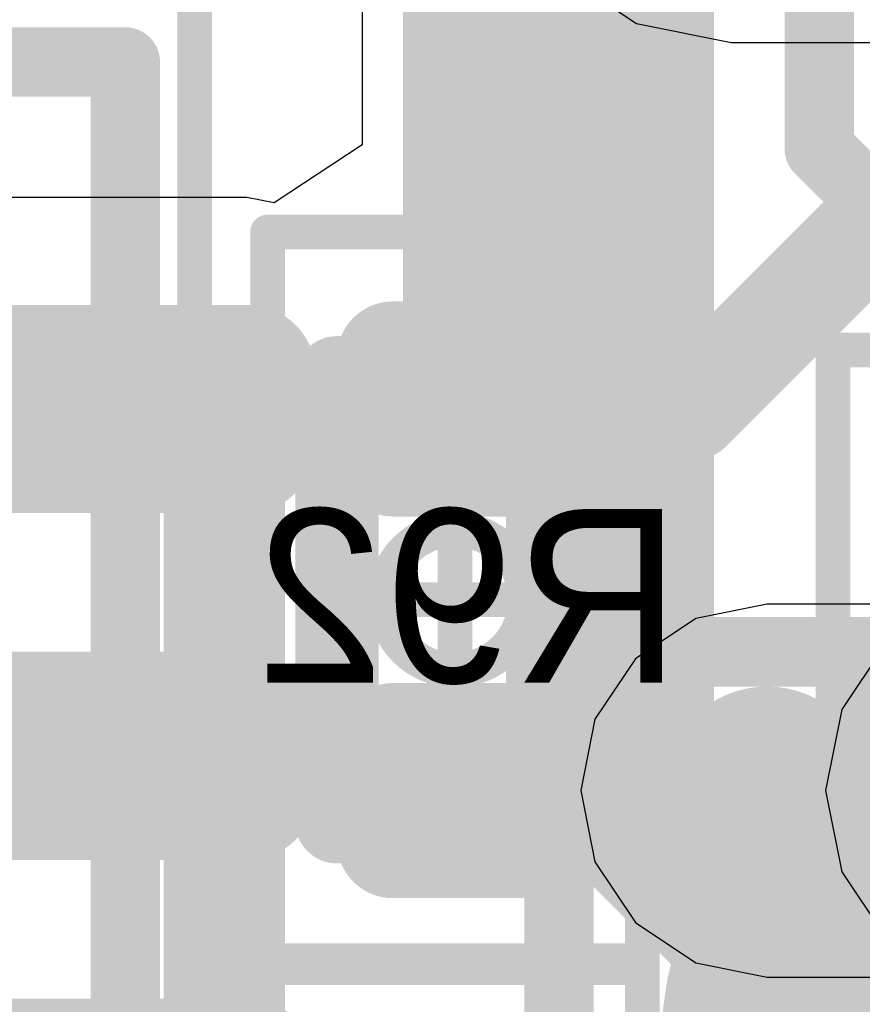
# Model space of a CAD drawing. Header units: millimetres. Extents: x -2 to 68, y -2 to 27.4.
# Tile 136 of 256: x 7 to 8.3, y 20.5 to 22. Entities that reach past the tile are written whole.
import ezdxf

# ---------------------------------------------------------------- set-up
doc = ezdxf.new("R2010")
doc.units = ezdxf.units.MM
for name, color, linetype in [('BottomLayer', 5, 'Continuous'), ('BottomPaste', 16, 'Continuous'), ('BottomSolder', 6, 'Continuous'), ('DrillGuide', 244, 'Continuous'), ('Mechanical10', 56, 'Continuous'), ('Mechanical13', 56, 'Continuous'), ('Mechanical15', 56, 'Continuous'), ('Mechanical17', 56, 'Continuous'), ('Mechanical6', 56, 'Continuous'), ('MidLayer1', 16, 'Continuous'), ('MidLayer2', 76, 'Continuous'), ('MidLayer3', 90, 'Continuous'), ('MidLayer4', 156, 'Continuous'), ('MidLayer5', 130, 'Continuous'), ('MidLayer6', 216, 'Continuous'), ('MidLayer7', 6, 'Continuous'), ('MidLayer8', 54, 'Continuous'), ('MultiLayer', 9, 'Continuous'), ('TopLayer', 1, 'Continuous'), ('TopPaste', 8, 'Continuous'), ('TopSolder', 216, 'Continuous'), ('ViaHoleLayer', 16, 'Continuous')]:
    doc.layers.add(name, color=color, linetype=linetype)

# ---------------------------------------------------------------- blocks, each defined once
blk = doc.blocks.new('PQFN50P300X300X55_HS_21L_66')
at = {"layer": 'Mechanical13', "const_width": 0.1}
for points in [[(-1.5, -1.5), (-1.5, 1.5)], [(1.5, 1.5), (-1.5, 1.5)]]:
    blk.add_lwpolyline(points, dxfattribs=at)
at = {"layer": 'Mechanical13', "const_width": 0.05}
blk.add_lwpolyline([(-1.525, 1.5, 1), (-1.475, 1.5, 1)], format="xyb", close=True, dxfattribs=at)
blk.add_lwpolyline([(-1.525, 1.5, 1), (-1.475, 1.5, 1)], format="xyb", close=True, dxfattribs=at)
at = {"layer": 'Mechanical15', "const_width": 0.05}
blk.add_lwpolyline([(1.6, 1.6), (-1.6, 1.6)], dxfattribs=at)
at = {"layer": 'TopLayer', "const_width": 0.05}
for points in [[(-1.075, 1.675, 1), (-1.025, 1.675, 1)], [(-0.975, 1.675, 1), (-0.925, 1.675, 1)], [(-0.575, 1.675, 1), (-0.525, 1.675, 1)], [(-0.475, 1.675, 1), (-0.425, 1.675, 1)]]:
    blk.add_lwpolyline(points, format="xyb", close=True, dxfattribs=at)
at = {"layer": 'TopLayer'}
for points in [[(-0.95, 1.725), (-1.05, 1.725), (-0.95, 1.225), (-1.05, 1.225)], [(-0.45, 1.725), (-0.55, 1.725), (-0.45, 1.225), (-0.55, 1.225)], [(-0.9, 1.675), (-1.1, 1.675), (-0.9, 1.275), (-1.1, 1.275)], [(-0.4, 1.675), (-0.6, 1.675), (-0.4, 1.275), (-0.6, 1.275)]]:
    blk.add_solid(points, dxfattribs=at)
at = {"layer": 'TopPaste', "const_width": 0.05}
for points in [[(-1.075, 1.675, 1), (-1.025, 1.675, 1)], [(-0.975, 1.675, 1), (-0.925, 1.675, 1)], [(-0.575, 1.675, 1), (-0.525, 1.675, 1)], [(-0.475, 1.675, 1), (-0.425, 1.675, 1)]]:
    blk.add_lwpolyline(points, format="xyb", close=True, dxfattribs=at)
at = {"layer": 'TopPaste'}
for points in [[(-0.95, 1.725), (-1.05, 1.725), (-0.95, 1.225), (-1.05, 1.225)], [(-0.45, 1.725), (-0.55, 1.725), (-0.45, 1.225), (-0.55, 1.225)], [(-0.9, 1.675), (-1.1, 1.675), (-0.9, 1.275), (-1.1, 1.275)], [(-0.4, 1.675), (-0.6, 1.675), (-0.4, 1.275), (-0.6, 1.275)]]:
    blk.add_solid(points, dxfattribs=at)
at = {"layer": 'TopSolder', "const_width": 0.1}
for points in [[(-1.1, 1.675, 1), (-1, 1.675, 1)], [(-1, 1.675, 1), (-0.9, 1.675, 1)], [(-0.6, 1.675, 1), (-0.5, 1.675, 1)], [(-0.5, 1.675, 1), (-0.4, 1.675, 1)], [(-0.1, 1.675, 1), (0, 1.675, 1)], [(-1.1, 1.275, 1), (-1, 1.275, 1)], [(-1, 1.275, 1), (-0.9, 1.275, 1)], [(-0.6, 1.275, 1), (-0.5, 1.275, 1)], [(-0.5, 1.275, 1), (-0.4, 1.275, 1)], [(-0.1, 1.275, 1), (0, 1.275, 1)]]:
    blk.add_lwpolyline(points, format="xyb", close=True, dxfattribs=at)
at = {"layer": 'TopSolder'}
for points in [[(-0.95, 1.775), (-1.05, 1.775), (-0.95, 1.175), (-1.05, 1.175)], [(-0.45, 1.775), (-0.55, 1.775), (-0.45, 1.175), (-0.55, 1.175)], [(-0.85, 1.675), (-1.15, 1.675), (-0.85, 1.275), (-1.15, 1.275)], [(-0.35, 1.675), (-0.65, 1.675), (-0.35, 1.275), (-0.65, 1.275)], [(0.15, 1.675), (-0.15, 1.675), (0.15, 1.275), (-0.15, 1.275)]]:
    blk.add_solid(points, dxfattribs=at)
blk = doc.blocks.new('0805_144')
at = {"layer": 'Mechanical15', "const_width": 0.1}
for points in [[(-1.75, -0.95), (-1.75, 0.95)], [(1.75, -0.95), (-1.75, -0.95)]]:
    blk.add_lwpolyline(points, dxfattribs=at)
at = {"layer": 'Mechanical15', "const_width": 0.05}
blk.add_lwpolyline([(-1.775, -0.95, 1), (-1.725, -0.95, 1)], format="xyb", close=True, dxfattribs=at)
blk.add_lwpolyline([(-1.775, -0.95, 1), (-1.725, -0.95, 1)], format="xyb", close=True, dxfattribs=at)
at = {"layer": 'TopLayer', "const_width": 0.3}
blk.add_lwpolyline([(-1.35, -0.4, 1), (-1.05, -0.4, 1)], format="xyb", close=True, dxfattribs=at)
at = {"layer": 'TopPaste', "const_width": 0.3}
blk.add_lwpolyline([(-1.35, -0.4, 1), (-1.05, -0.4, 1)], format="xyb", close=True, dxfattribs=at)
at = {"layer": 'TopSolder', "const_width": 0.4016}
blk.add_lwpolyline([(-1.4008, -0.4, 1), (-0.9992, -0.4, 1)], format="xyb", close=True, dxfattribs=at)
blk = doc.blocks.new('RES_0201_B_148')
at = {"layer": 'BottomLayer', "const_width": 0.0806}
for points in [[(-0.3897, 0.0894, 1), (-0.3091, 0.0894, 1)], [(-0.2409, 0.0894, 1), (-0.1603, 0.0894, 1)], [(0.1603, 0.0894, 1), (0.2409, 0.0894, 1)], [(0.3091, 0.0894, 1), (0.3897, 0.0894, 1)], [(-0.3897, -0.0894, 1), (-0.3091, -0.0894, 1)], [(-0.2409, -0.0894, 1), (-0.1603, -0.0894, 1)], [(0.1603, -0.0894, 1), (0.2409, -0.0894, 1)], [(0.3091, -0.0894, 1), (0.3897, -0.0894, 1)]]:
    blk.add_lwpolyline(points, format="xyb", close=True, dxfattribs=at)
at = {"layer": 'BottomLayer'}
for points in [[(-0.2006, 0.17), (-0.3494, 0.17), (-0.2006, -0.17), (-0.3494, -0.17)], [(0.2006, -0.17), (0.3494, -0.17), (0.2006, 0.17), (0.3494, 0.17)], [(-0.12, 0.0894), (-0.43, 0.0894), (-0.12, -0.0894), (-0.43, -0.0894)], [(0.12, -0.0894), (0.43, -0.0894), (0.12, 0.0894), (0.43, 0.0894)]]:
    blk.add_solid(points, dxfattribs=at)
at = {"layer": 'BottomPaste', "const_width": 0.0806}
for points in [[(-0.3897, 0.0894, 1), (-0.3091, 0.0894, 1)], [(-0.2409, 0.0894, 1), (-0.1603, 0.0894, 1)], [(0.1603, 0.0894, 1), (0.2409, 0.0894, 1)], [(0.3091, 0.0894, 1), (0.3897, 0.0894, 1)], [(-0.3897, -0.0894, 1), (-0.3091, -0.0894, 1)], [(-0.2409, -0.0894, 1), (-0.1603, -0.0894, 1)], [(0.1603, -0.0894, 1), (0.2409, -0.0894, 1)], [(0.3091, -0.0894, 1), (0.3897, -0.0894, 1)]]:
    blk.add_lwpolyline(points, format="xyb", close=True, dxfattribs=at)
at = {"layer": 'BottomPaste'}
for points in [[(-0.2006, 0.17), (-0.3494, 0.17), (-0.2006, -0.17), (-0.3494, -0.17)], [(0.2006, -0.17), (0.3494, -0.17), (0.2006, 0.17), (0.3494, 0.17)], [(-0.12, 0.0894), (-0.43, 0.0894), (-0.12, -0.0894), (-0.43, -0.0894)], [(0.12, -0.0894), (0.43, -0.0894), (0.12, 0.0894), (0.43, 0.0894)]]:
    blk.add_solid(points, dxfattribs=at)
at = {"layer": 'BottomSolder', "const_width": 0.0806}
for points in [[(-0.3897, 0.0894, 1), (-0.3091, 0.0894, 1)], [(-0.2409, 0.0894, 1), (-0.1603, 0.0894, 1)], [(0.1603, 0.0894, 1), (0.2409, 0.0894, 1)], [(0.3091, 0.0894, 1), (0.3897, 0.0894, 1)], [(-0.3897, -0.0894, 1), (-0.3091, -0.0894, 1)], [(-0.2409, -0.0894, 1), (-0.1603, -0.0894, 1)], [(0.1603, -0.0894, 1), (0.2409, -0.0894, 1)], [(0.3091, -0.0894, 1), (0.3897, -0.0894, 1)]]:
    blk.add_lwpolyline(points, format="xyb", close=True, dxfattribs=at)
at = {"layer": 'BottomSolder'}
for points in [[(-0.2006, 0.17), (-0.3494, 0.17), (-0.2006, -0.17), (-0.3494, -0.17)], [(0.2006, -0.17), (0.3494, -0.17), (0.2006, 0.17), (0.3494, 0.17)], [(-0.12, 0.0894), (-0.43, 0.0894), (-0.12, -0.0894), (-0.43, -0.0894)], [(0.12, -0.0894), (0.43, -0.0894), (0.12, 0.0894), (0.43, 0.0894)]]:
    blk.add_solid(points, dxfattribs=at)
at = {"layer": 'Mechanical10', "const_width": 0.12}
for points in [[(-0.32, 0.17), (0.32, 0.17)], [(-0.32, 0.17), (-0.32, -0.17)], [(0.32, 0.17), (0.32, -0.17)], [(-0.32, -0.17), (0.32, -0.17)]]:
    blk.add_lwpolyline(points, dxfattribs=at)
at = {"layer": 'Mechanical10', "const_width": 0.06}
for points in [[(-0.35, 0.17, 1), (-0.29, 0.17, 1)], [(-0.35, 0.17, 1), (-0.29, 0.17, 1)], [(0.29, 0.17, 1), (0.35, 0.17, 1)], [(0.29, 0.17, 1), (0.35, 0.17, 1)], [(-0.35, -0.17, 1), (-0.29, -0.17, 1)], [(-0.35, -0.17, 1), (-0.29, -0.17, 1)], [(0.29, -0.17, 1), (0.35, -0.17, 1)], [(0.29, -0.17, 1), (0.35, -0.17, 1)]]:
    blk.add_lwpolyline(points, format="xyb", close=True, dxfattribs=at)
at = {"layer": 'Mechanical6', "const_width": 0.05}
for points in [[(-0.53, 0.27), (0.53, 0.27)], [(-0.53, 0.27), (-0.53, -0.27)], [(0.53, 0.27), (0.53, -0.27)], [(0, 0.135), (0, -0.135)], [(-0.135, 0), (0.135, 0)], [(-0.53, -0.27), (0.53, -0.27)]]:
    blk.add_lwpolyline(points, dxfattribs=at)
at = {"layer": 'Mechanical6'}
for points, const_width in [([(-0.5425, 0.27, 1), (-0.5175, 0.27, 1)], 0.025), ([(-0.5425, 0.27, 1), (-0.5175, 0.27, 1)], 0.025), ([(0.5175, 0.27, 1), (0.5425, 0.27, 1)], 0.025), ([(0.5175, 0.27, 1), (0.5425, 0.27, 1)], 0.025), ([(-0.0125, 0.135, 1), (0.0125, 0.135, 1)], 0.025), ([(0.1013, 0, 1), (-0.1013, 0, 1)], 0.05), ([(-0.1475, 0, 1), (-0.1225, 0, 1)], 0.025), ([(-0.1138, 0, 1), (-0.0888, 0, 1)], 0.025), ([(0.0888, 0, 1), (0.1138, 0, 1)], 0.025), ([(0.1225, 0, 1), (0.1475, 0, 1)], 0.025), ([(-0.0125, -0.135, 1), (0.0125, -0.135, 1)], 0.025), ([(-0.5425, -0.27, 1), (-0.5175, -0.27, 1)], 0.025), ([(-0.5425, -0.27, 1), (-0.5175, -0.27, 1)], 0.025), ([(0.5175, -0.27, 1), (0.5425, -0.27, 1)], 0.025), ([(0.5175, -0.27, 1), (0.5425, -0.27, 1)], 0.025)]:
    blk.add_lwpolyline(points, format="xyb", close=True, dxfattribs=dict(at, const_width=const_width))
blk = doc.blocks.new('RES_0201_B_149')
at = {"layer": 'BottomLayer', "const_width": 0.0806}
for points in [[(-0.3897, 0.0894, 1), (-0.3091, 0.0894, 1)], [(-0.2409, 0.0894, 1), (-0.1603, 0.0894, 1)], [(0.1603, 0.0894, 1), (0.2409, 0.0894, 1)], [(0.3091, 0.0894, 1), (0.3897, 0.0894, 1)], [(-0.3897, -0.0894, 1), (-0.3091, -0.0894, 1)], [(-0.2409, -0.0894, 1), (-0.1603, -0.0894, 1)], [(0.1603, -0.0894, 1), (0.2409, -0.0894, 1)], [(0.3091, -0.0894, 1), (0.3897, -0.0894, 1)]]:
    blk.add_lwpolyline(points, format="xyb", close=True, dxfattribs=at)
at = {"layer": 'BottomLayer'}
for points in [[(-0.2006, 0.17), (-0.3494, 0.17), (-0.2006, -0.17), (-0.3494, -0.17)], [(0.2006, -0.17), (0.3494, -0.17), (0.2006, 0.17), (0.3494, 0.17)], [(-0.12, 0.0894), (-0.43, 0.0894), (-0.12, -0.0894), (-0.43, -0.0894)], [(0.12, -0.0894), (0.43, -0.0894), (0.12, 0.0894), (0.43, 0.0894)]]:
    blk.add_solid(points, dxfattribs=at)
at = {"layer": 'BottomPaste', "const_width": 0.0806}
for points in [[(-0.3897, 0.0894, 1), (-0.3091, 0.0894, 1)], [(-0.2409, 0.0894, 1), (-0.1603, 0.0894, 1)], [(0.1603, 0.0894, 1), (0.2409, 0.0894, 1)], [(0.3091, 0.0894, 1), (0.3897, 0.0894, 1)], [(-0.3897, -0.0894, 1), (-0.3091, -0.0894, 1)], [(-0.2409, -0.0894, 1), (-0.1603, -0.0894, 1)], [(0.1603, -0.0894, 1), (0.2409, -0.0894, 1)], [(0.3091, -0.0894, 1), (0.3897, -0.0894, 1)]]:
    blk.add_lwpolyline(points, format="xyb", close=True, dxfattribs=at)
at = {"layer": 'BottomPaste'}
for points in [[(-0.2006, 0.17), (-0.3494, 0.17), (-0.2006, -0.17), (-0.3494, -0.17)], [(0.2006, -0.17), (0.3494, -0.17), (0.2006, 0.17), (0.3494, 0.17)], [(-0.12, 0.0894), (-0.43, 0.0894), (-0.12, -0.0894), (-0.43, -0.0894)], [(0.12, -0.0894), (0.43, -0.0894), (0.12, 0.0894), (0.43, 0.0894)]]:
    blk.add_solid(points, dxfattribs=at)
at = {"layer": 'BottomSolder', "const_width": 0.0806}
for points in [[(-0.3897, 0.0894, 1), (-0.3091, 0.0894, 1)], [(-0.2409, 0.0894, 1), (-0.1603, 0.0894, 1)], [(0.1603, 0.0894, 1), (0.2409, 0.0894, 1)], [(0.3091, 0.0894, 1), (0.3897, 0.0894, 1)], [(-0.3897, -0.0894, 1), (-0.3091, -0.0894, 1)], [(-0.2409, -0.0894, 1), (-0.1603, -0.0894, 1)], [(0.1603, -0.0894, 1), (0.2409, -0.0894, 1)], [(0.3091, -0.0894, 1), (0.3897, -0.0894, 1)]]:
    blk.add_lwpolyline(points, format="xyb", close=True, dxfattribs=at)
at = {"layer": 'BottomSolder'}
for points in [[(-0.2006, 0.17), (-0.3494, 0.17), (-0.2006, -0.17), (-0.3494, -0.17)], [(0.2006, -0.17), (0.3494, -0.17), (0.2006, 0.17), (0.3494, 0.17)], [(-0.12, 0.0894), (-0.43, 0.0894), (-0.12, -0.0894), (-0.43, -0.0894)], [(0.12, -0.0894), (0.43, -0.0894), (0.12, 0.0894), (0.43, 0.0894)]]:
    blk.add_solid(points, dxfattribs=at)
at = {"layer": 'Mechanical10', "const_width": 0.12}
for points in [[(0.32, 0.17), (-0.32, 0.17)], [(-0.32, -0.17), (-0.32, 0.17)], [(0.32, -0.17), (0.32, 0.17)], [(0.32, -0.17), (-0.32, -0.17)]]:
    blk.add_lwpolyline(points, dxfattribs=at)
at = {"layer": 'Mechanical10', "const_width": 0.06}
for points in [[(-0.35, 0.17, 1), (-0.29, 0.17, 1)], [(-0.35, 0.17, 1), (-0.29, 0.17, 1)], [(0.29, 0.17, 1), (0.35, 0.17, 1)], [(0.29, 0.17, 1), (0.35, 0.17, 1)], [(-0.35, -0.17, 1), (-0.29, -0.17, 1)], [(-0.35, -0.17, 1), (-0.29, -0.17, 1)], [(0.29, -0.17, 1), (0.35, -0.17, 1)], [(0.29, -0.17, 1), (0.35, -0.17, 1)]]:
    blk.add_lwpolyline(points, format="xyb", close=True, dxfattribs=at)
at = {"layer": 'Mechanical6', "const_width": 0.05}
for points in [[(0.53, 0.27), (-0.53, 0.27)], [(-0.53, -0.27), (-0.53, 0.27)], [(0.53, -0.27), (0.53, 0.27)], [(0, -0.135), (0, 0.135)], [(0.135, 0), (-0.135, 0)], [(0.53, -0.27), (-0.53, -0.27)]]:
    blk.add_lwpolyline(points, dxfattribs=at)
at = {"layer": 'Mechanical6'}
for points, const_width in [([(-0.5425, 0.27, 1), (-0.5175, 0.27, 1)], 0.025), ([(-0.5425, 0.27, 1), (-0.5175, 0.27, 1)], 0.025), ([(0.5175, 0.27, 1), (0.5425, 0.27, 1)], 0.025), ([(0.5175, 0.27, 1), (0.5425, 0.27, 1)], 0.025), ([(-0.0125, 0.135, 1), (0.0125, 0.135, 1)], 0.025), ([(0.1013, 0, 1), (-0.1013, 0, 1)], 0.05), ([(-0.1475, 0, 1), (-0.1225, 0, 1)], 0.025), ([(-0.1138, 0, 1), (-0.0888, 0, 1)], 0.025), ([(0.0888, 0, 1), (0.1138, 0, 1)], 0.025), ([(0.1225, 0, 1), (0.1475, 0, 1)], 0.025), ([(-0.0125, -0.135, 1), (0.0125, -0.135, 1)], 0.025), ([(-0.5425, -0.27, 1), (-0.5175, -0.27, 1)], 0.025), ([(-0.5425, -0.27, 1), (-0.5175, -0.27, 1)], 0.025), ([(0.5175, -0.27, 1), (0.5425, -0.27, 1)], 0.025), ([(0.5175, -0.27, 1), (0.5425, -0.27, 1)], 0.025)]:
    blk.add_lwpolyline(points, format="xyb", close=True, dxfattribs=dict(at, const_width=const_width))
blk = doc.blocks.new('M____P___8_B_150')
at = {"layer": 'BottomSolder', "const_width": 0.1641}
for points in [[(-0.6445, -0.7425, 1), (-0.4804, -0.7425, 1)], [(-0.5195, -0.7425, 1), (-0.3555, -0.7425, 1)], [(-0.1445, -0.7425, 1), (0.0196, -0.7425, 1)]]:
    blk.add_lwpolyline(points, format="xyb", close=True, dxfattribs=at)
at = {"layer": 'BottomSolder'}
blk.add_solid([(-0.5625, -0.9066), (-0.4375, -0.9066), (-0.5625, -0.3034), (-0.4375, -0.3034)], dxfattribs=at)
at = {"layer": 'Mechanical6', "const_width": 0.05}
for points in [[(-1.135, -0.9), (-1.135, 0.9)], [(1.135, -0.9), (-1.135, -0.9)]]:
    blk.add_lwpolyline(points, dxfattribs=at)
at = {"layer": 'Mechanical6', "const_width": 0.025}
blk.add_lwpolyline([(-1.1475, -0.9, 1), (-1.1225, -0.9, 1)], format="xyb", close=True, dxfattribs=at)
blk.add_lwpolyline([(-1.1475, -0.9, 1), (-1.1225, -0.9, 1)], format="xyb", close=True, dxfattribs=at)

msp = doc.modelspace()

# ---------------------------------------------------------------- linework, layer by layer
at = {"layer": 'BottomLayer'}
for points, const_width in [([(7.675, 21.4), (7.675, 22.3821)], 0.15), ([(8.0138, 21.4), (8.3138, 21.7)], 0.15), ([(8.3138, 21.7), (8.5712, 21.7)], 0.15), ([(7.33, 21.3), (7.43, 21.4)], 0.15), ([(7.43, 21.4), (7.675, 21.4)], 0.15), ([(7.6682, 21.4068), (7.675, 21.4)], 0.15), ([(7.675, 21.4), (8.0138, 21.4)], 0.15), ([(7.33, 19.902), (7.33, 21.3)], 0.15), ([(7.725, 20.85), (8.125, 20.85)], 0.127), ([(8.125, 20.85), (8.515, 20.85)], 0.127)]:
    msp.add_lwpolyline(points, dxfattribs=dict(at, const_width=const_width))
for points, const_width in [([(8.2763, 21.7, 1), (8.3513, 21.7, 1)], 0.075), ([(8.2763, 21.7, 1), (8.3513, 21.7, 1)], 0.075), ([(7.3925, 21.4, 1), (7.4675, 21.4, 1)], 0.075), ([(7.3925, 21.4, 1), (7.4675, 21.4, 1)], 0.075), ([(7.6307, 21.4068, 1), (7.7057, 21.4068, 1)], 0.075), ([(7.6375, 21.4, 1), (7.7125, 21.4, 1)], 0.075), ([(7.6375, 21.4, 1), (7.7125, 21.4, 1)], 0.075), ([(7.6375, 21.4, 1), (7.7125, 21.4, 1)], 0.075), ([(7.6375, 21.4, 1), (7.7125, 21.4, 1)], 0.075), ([(7.9763, 21.4, 1), (8.0513, 21.4, 1)], 0.075), ([(7.9763, 21.4, 1), (8.0513, 21.4, 1)], 0.075), ([(7.2925, 21.3, 1), (7.3675, 21.3, 1)], 0.075), ([(7.2925, 21.3, 1), (7.3675, 21.3, 1)], 0.075), ([(8.05, 20.85, 1), (8.2, 20.85, 1)], 0.15), ([(7.6932, 20.85, 1), (7.7567, 20.85, 1)], 0.0635), ([(8.0932, 20.85, 1), (8.1567, 20.85, 1)], 0.0635), ([(8.0932, 20.85, 1), (8.1567, 20.85, 1)], 0.0635)]:
    msp.add_lwpolyline(points, format="xyb", close=True, dxfattribs=dict(at, const_width=const_width))
at = {"layer": 'DrillGuide', "const_width": 0.05}
msp.add_lwpolyline([(8.1, 20.85, 1), (8.15, 20.85, 1)], format="xyb", close=True, dxfattribs=at)
at = {"layer": 'MidLayer1'}
for p, q in [((8.2987, 21.0663), (8.2324, 20.967)), ((8.2324, 20.967), (8.2091, 20.85)), ((8.2091, 20.85), (8.2324, 20.7329)), ((8.2324, 20.7329), (8.2987, 20.6337))]:
    msp.add_line(p, q, dxfattribs=at)
at = {"layer": 'MidLayer2'}
for p, q in [((8.2987, 21.0663), (8.2324, 20.967)), ((8.2324, 20.967), (8.2091, 20.85)), ((8.2091, 20.85), (8.2324, 20.7329)), ((8.2324, 20.7329), (8.2987, 20.6337))]:
    msp.add_line(p, q, dxfattribs=at)
at = {"layer": 'MidLayer3'}
for p, q in [((8.2987, 21.0663), (8.2324, 20.967)), ((8.2324, 20.967), (8.2091, 20.85)), ((8.2091, 20.85), (8.2324, 20.7329)), ((8.2324, 20.7329), (8.2987, 20.6337))]:
    msp.add_line(p, q, dxfattribs=at)
at = {"layer": 'MidLayer4'}
for p, q in [((8.125, 21.1187), (8.0222, 21.0982)), ((8.3771, 21.1187), (8.125, 21.1187)), ((8.0222, 21.0982), (7.935, 21.04)), ((7.935, 21.04), (7.8768, 20.9528)), ((7.8768, 20.9528), (7.8563, 20.85)), ((7.8563, 20.85), (7.8768, 20.7472)), ((7.8768, 20.7472), (7.935, 20.66)), ((7.935, 20.66), (8.0222, 20.6018)), ((8.0222, 20.6018), (8.125, 20.5813)), ((8.125, 20.5813), (8.3771, 20.5813))]:
    msp.add_line(p, q, dxfattribs=at)
for points, const_width in [([(8.05, 20.85, 1), (8.2, 20.85, 1)], 0.15), ([(8.0932, 20.85, 1), (8.1567, 20.85, 1)], 0.0635)]:
    msp.add_lwpolyline(points, format="xyb", close=True, dxfattribs=dict(at, const_width=const_width))
at = {"layer": 'MidLayer4', "const_width": 0.127}
msp.add_lwpolyline([(8.125, 20.85), (8.515, 20.85)], dxfattribs=at)
at = {"layer": 'MidLayer5'}
for p, q in [((8.2987, 21.0663), (8.2324, 20.967)), ((8.2324, 20.967), (8.2091, 20.85)), ((8.2091, 20.85), (8.2324, 20.7329)), ((8.2324, 20.7329), (8.2951, 20.6391))]:
    msp.add_line(p, q, dxfattribs=at)
at = {"layer": 'MidLayer6'}
for p, q in [((8.2987, 21.0663), (8.2324, 20.967)), ((8.2324, 20.967), (8.2091, 20.85)), ((8.2091, 20.85), (8.2324, 20.7329)), ((8.2324, 20.7329), (8.2987, 20.6337))]:
    msp.add_line(p, q, dxfattribs=at)
at = {"layer": 'MidLayer7'}
for p, q in [((8.2987, 21.0663), (8.2324, 20.967)), ((8.2324, 20.967), (8.2091, 20.85)), ((8.2091, 20.85), (8.2324, 20.7329)), ((8.2324, 20.7329), (8.2987, 20.6337))]:
    msp.add_line(p, q, dxfattribs=at)
at = {"layer": 'MidLayer8'}
for p, q in [((7.8209, 22.0328), (7.9366, 21.9554)), ((7.9366, 21.9554), (8.0732, 21.9283)), ((8.0732, 21.9283), (8.6447, 21.9283)), ((8.2987, 21.0663), (8.2324, 20.967)), ((8.2324, 20.967), (8.2091, 20.85)), ((8.2091, 20.85), (8.2324, 20.7329)), ((8.2324, 20.7329), (8.2987, 20.6337))]:
    msp.add_line(p, q, dxfattribs=at)
at = {"layer": 'MultiLayer', "const_width": 0.15}
msp.add_lwpolyline([(8.05, 20.85, 1), (8.2, 20.85, 1)], format="xyb", close=True, dxfattribs=at)
at = {"layer": 'TopLayer'}
for p, q in [((7.5415, 21.9962), (7.5415, 21.7805)), ((7.5415, 21.7805), (7.4145, 21.697)), ((7.375, 21.7049), (6.975, 21.7049)), ((7.4145, 21.697), (7.375, 21.7049))]:
    msp.add_line(p, q, dxfattribs=at)
for points, const_width in [([(8.2, 21.775), (8.2, 23)], 0.1), ([(7.8984, 20.9), (7.8984, 22.5016)], 0.3), ([(8.2, 21.775), (8.8247, 21.1503)], 0.1), ([(7.8984, 20.9), (8.5984, 20.2)], 0.3), ([(7.175, 20.9), (7.8984, 20.9)], 0.2)]:
    msp.add_lwpolyline(points, dxfattribs=dict(at, const_width=const_width))
for points, const_width in [([(8.175, 21.775, 1), (8.225, 21.775, 1)], 0.05), ([(8.175, 21.775, 1), (8.225, 21.775, 1)], 0.05), ([(7.8234, 20.9, 1), (7.9734, 20.9, 1)], 0.15), ([(7.8234, 20.9, 1), (7.9734, 20.9, 1)], 0.15), ([(7.125, 20.9, 1), (7.225, 20.9, 1)], 0.1), ([(7.8484, 20.9, 1), (7.9484, 20.9, 1)], 0.1)]:
    msp.add_lwpolyline(points, format="xyb", close=True, dxfattribs=dict(at, const_width=const_width))
at = {"layer": 'ViaHoleLayer', "const_width": 0.05}
msp.add_lwpolyline([(8.1, 20.85, 1), (8.15, 20.85, 1)], format="xyb", close=True, dxfattribs=at)

# ---------------------------------------------------------------- block references
for name, p, rotation in [('PQFN50P300X300X55_HS_21L_66', (5.7, 20.4), 270), ('RES_0201_B_149', (7.675, 21.125), 270), ('M____P___8_B_150', (9.12, 20.35), 270), ('0805_144', (8.775, 19.3), 270), ('RES_0201_B_148', (7.675, 20.075), 90)]:
    msp.add_blockref(name, p, dxfattribs=dict(rotation=rotation))

# ---------------------------------------------------------------- texts
at = {"layer": 'Mechanical17', "text_generation_flag": 2}
msp.add_text('R92', height=0.25, dxfattribs=at).set_placement((8.001, 21.0058))

doc.saveas('drawing.dxf')
